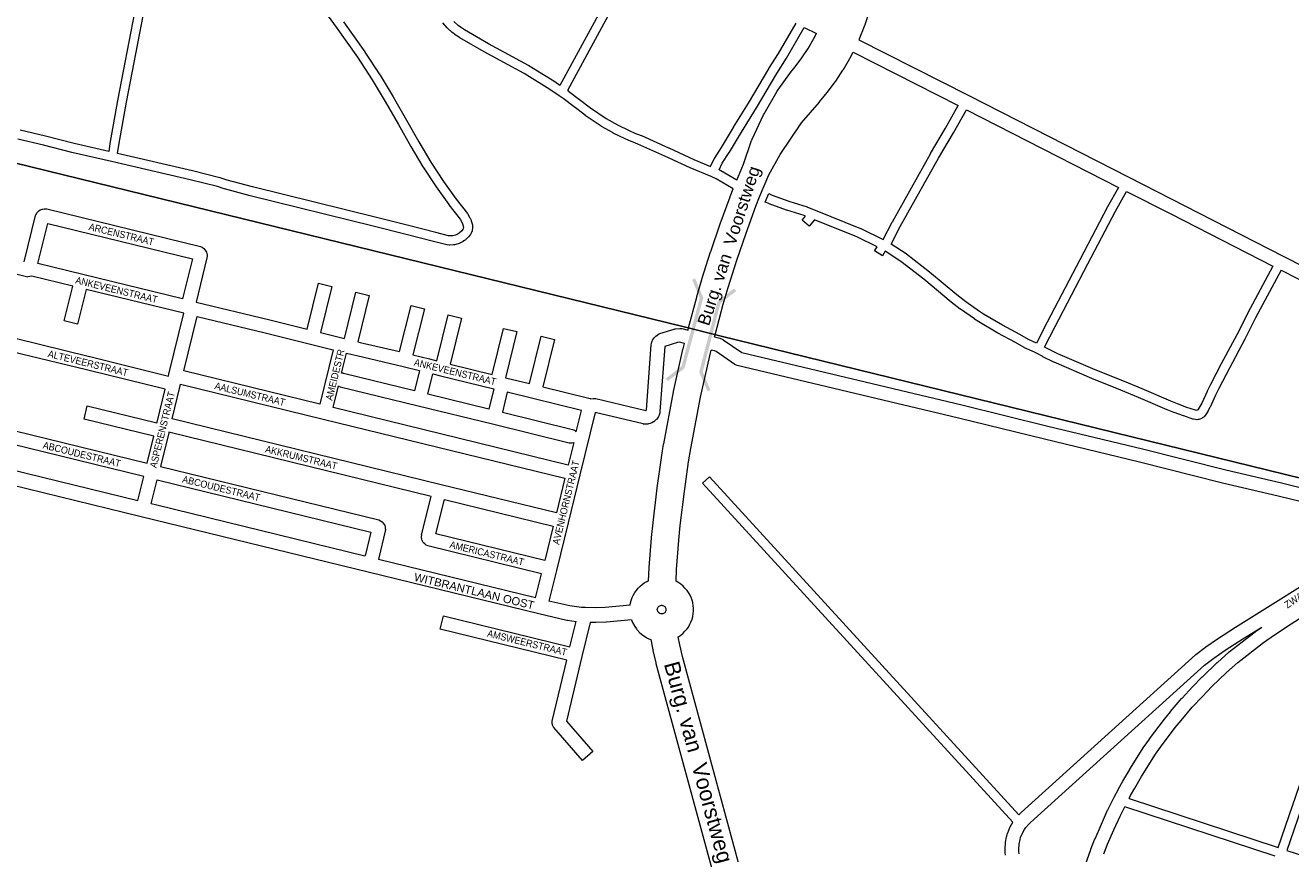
# Model space of a CAD drawing. Header units: metres. Extents: x 123817 to 142006, y 393105 to 406084.
# Tile 29 of 138: x 128655 to 130036, y 397395 to 398300. Entities that reach past the tile are written whole.
import ezdxf
from ezdxf.enums import TextEntityAlignment as Align

# ---------------------------------------------------------------- set-up
doc = ezdxf.new("R2010")
doc.units = ezdxf.units.M
doc.header["$MEASUREMENT"] = 0
doc.styles.add('Style-Arial', font='arial.ttf')

# ---------------------------------------------------------------- blocks, each defined once
blk = doc.blocks.new('gg0-viaduct_114')
at = {"linetype": 'Continuous', "lineweight": 0}
blk.add_hatch(color=7, dxfattribs=at).paths.add_polyline_path([(-55.8, -16.9), (-58, -14), (-40, 0), (40, 0), (58, -14), (55.8, -16.9), (38.7, -3.7), (-38.7, -3.7)])
blk = doc.blocks.new('gg0-viaduct_115')
at = {"linetype": 'Continuous', "lineweight": 0}
blk.add_hatch(color=7, dxfattribs=at).paths.add_polyline_path([(-55.8, -16.9), (-58, -14), (-40, 0), (40, 0), (58, -14), (55.8, -16.9), (38.7, -3.7), (-38.7, -3.7)])

msp = doc.modelspace()

# ---------------------------------------------------------------- linework, layer by layer
for p, q in [((129373.8, 397970.1), (128269.7, 398241)), ((129412.8, 397960.5), (129373.8, 397970.1)), ((130170.6, 397774.6), (129412.8, 397960.5))]:
    msp.add_line(p, q)
at = {"color": 111, "linetype": 'Continuous', "lineweight": 0, "flags": 128}
for points in [[(128632.2, 398427.1), (128785.3, 398375.9), (128784.4, 398371.7), (128784.4, 398371.5), (128779.8, 398346.1), (128755.1, 398217.4), (128755.1, 398217.3), (128746.8, 398170.3), (128746.7, 398170.1), (128745.6, 398161.8)], [(129117.9, 398069.6), (129116.6, 398069.7), (129102.6, 398073.1), (129071.5, 398081.3), (129071.5, 398081.3), (129038.1, 398089.7), (129038.1, 398089.7), (128902.4, 398123.2), (128874.8, 398130.4), (128867.4, 398133), (128867, 398133.1), (128837.1, 398140.5), (128837, 398140.5), (128755.3, 398159.5), (128756.6, 398168.6), (128764.9, 398215.6), (128789.6, 398344.2)], [(129291.2, 398331.9), (129238.2, 398234), (129232.7, 398237.7), (129232.6, 398237.8), (129204.3, 398255.4), (129204.1, 398255.5), (129204, 398255.5), (129160.4, 398279.2), (129134.1, 398294.5), (129129.6, 398297.5), (129127.1, 398299.4), (129122.4, 398303.7)], [(129300, 398327.2), (129246.6, 398228.5), (129247.5, 398227.9), (129247.7, 398227.7), (129271.7, 398209.4), (129288.7, 398197.7), (129301, 398190.9), (129313.7, 398184.7), (129320.1, 398181.9), (129327.1, 398179.1), (129327.2, 398179.1), (129356.9, 398165.9), (129357, 398165.9), (129384.6, 398153.1), (129402.8, 398145.4), (129406.6, 398153.6), (129406.9, 398154.2), (129414.8, 398166.1), (129427.9, 398188.1), (129427.9, 398188.2), (129444.2, 398214.6), (129466.4, 398252.2), (129466.5, 398252.4), (129477, 398268.9), (129496.2, 398301.8)], [(128982.3, 398313.5), (128994, 398297.5), (129017.1, 398264.8), (129033.3, 398239.9), (129047.6, 398216.2), (129062.1, 398191.2), (129075.5, 398167.3), (129075.5, 398167.3), (129088.7, 398144.9), (129088.8, 398144.7), (129103, 398123.2), (129103.1, 398123.1), (129117, 398103.8), (129117.1, 398103.6), (129129.2, 398088), (129131.2, 398084.5), (129131.9, 398082.9), (129132.7, 398080.4), (129132.8, 398078.6), (129132.7, 398078.1), (129132.1, 398076.5), (129131.1, 398075.1), (129128.3, 398072.7), (129127.2, 398071.9), (129124.2, 398070.5), (129121.2, 398069.7), (129117.9, 398069.6)], [(129002.1, 398303.3), (129025.3, 398270.5), (129025.4, 398270.4), (129041.7, 398245.3), (129041.8, 398245.2), (129056.2, 398221.4), (129056.3, 398221.3), (129070.7, 398196.1), (129070.8, 398196.1), (129084.2, 398172.3), (129097.2, 398150.1), (129111.2, 398128.8), (129125.1, 398109.7), (129137.3, 398093.9), (129137.6, 398093.4), (129140, 398089.3), (129140.3, 398088.8), (129141.2, 398086.6), (129141.3, 398086.4), (129141.4, 398086.1), (129142.5, 398082.7), (129142.7, 398081.5), (129142.8, 398078.6), (129142.8, 398078.3), (129142.8, 398077.6), (129142.5, 398076.1), (129142.3, 398075.2), (129142.3, 398075.1), (129141.3, 398072.4), (129140.6, 398071.2), (129138.9, 398068.8), (129138.7, 398068.5), (129138.2, 398068), (129134.7, 398064.9), (129134.1, 398064.5), (129132.4, 398063.4), (129132.2, 398063.2), (129131.8, 398063), (129128.1, 398061.3), (129127.2, 398060.9), (129123.2, 398059.9), (129122.8, 398059.8), (129122.2, 398059.8), (129118.1, 398059.6), (129117.4, 398059.6), (129115.3, 398059.8), (129114.9, 398059.8), (129114.6, 398059.9), (129100.2, 398063.4), (129100.1, 398063.4), (129069, 398071.6), (129035.7, 398080), (128900, 398113.5), (128899.9, 398113.5), (128872.1, 398120.8), (128871.7, 398120.9), (128864.3, 398123.4), (128834.7, 398130.8), (128748.6, 398150.8), (128705.4, 398160.8), (128705.3, 398160.8), (128674.2, 398168.7), (128646.4, 398175.2)], [(129427.4, 398121), (129409, 398131.9), (129403.3, 398134.3), (129403.3, 398134.3), (129403.3, 398134.3), (129380.6, 398143.9), (129380.5, 398144), (129352.8, 398156.8), (129323.3, 398169.9), (129316.4, 398172.7), (129316.2, 398172.7), (129309.6, 398175.6), (129309.4, 398175.7), (129296.5, 398181.9), (129296.2, 398182.1), (129283.7, 398189), (129283.6, 398189.1), (129283.3, 398189.3), (129265.9, 398201.2), (129265.7, 398201.4), (129241.8, 398219.7), (129237.3, 398222.7), (129227.3, 398229.3), (129199.1, 398246.8), (129155.6, 398270.5), (129155.5, 398270.5), (129155.5, 398270.5), (129128.9, 398286), (129128.7, 398286.1), (129123.9, 398289.2), (129123.6, 398289.4), (129120.9, 398291.6), (129120.5, 398291.8), (129115.4, 398296.5), (129115, 398296.9), (129110.5, 398302.2)], [(129431.3, 398130.3), (129413.8, 398140.7), (129413.8, 398140.8), (129413.2, 398141), (129412, 398141.6), (129415.5, 398149), (129423.2, 398160.7), (129423.3, 398160.9), (129436.5, 398183), (129452.7, 398209.4), (129452.8, 398209.5), (129475, 398247.1), (129485.5, 398263.6), (129485.6, 398263.7), (129505.1, 398297.3)], [(130025.6, 398032.1), (129997.9, 397980), (129986.1, 397956.9), (129986.1, 397956.8), (129969.2, 397925.2), (129957.6, 397902.8), (129954.1, 397895.6), (129948.2, 397882.6), (129948, 397882.2), (129945.7, 397878.1), (129945.5, 397877.7), (129942.6, 397873.3), (129942.3, 397872.9), (129941.5, 397872.1), (129939.6, 397870.7), (129939.1, 397870.3), (129938.1, 397869.9), (129935.9, 397869.2), (129935.2, 397869), (129934.7, 397868.9), (129933.5, 397868.8), (129932.3, 397868.9), (129932.2, 397868.9), (129929.9, 397869.4), (129929.3, 397869.5), (129919.3, 397872.9), (129919.2, 397872.9), (129908.9, 397876.7), (129908.7, 397876.7), (129901.4, 397879.7), (129901.2, 397879.7), (129870.1, 397893.2), (129850.8, 397901.2), (129819, 397914), (129818.9, 397914), (129778, 397931.5), (129777.7, 397931.6), (129765.6, 397937.6), (129765.4, 397937.7), (129758.5, 397941.5), (129756.5, 397942.6), (129745.6, 397947.2), (129745.1, 397947.5), (129735.5, 397953), (129716.5, 397963.4), (129716.4, 397963.4), (129716.4, 397963.4), (129695.7, 397975.6), (129695.5, 397975.7), (129690.9, 397978.8), (129690.8, 397978.9), (129675.6, 397989.6), (129675.4, 397989.7), (129665.6, 397997.2), (129665.4, 397997.3), (129635.5, 398022.2), (129610.5, 398041.5), (129593.4, 398052.8), (129590.4, 398047.9), (129581.9, 398053.2), (129584.6, 398057.6), (129562.4, 398068.6), (129516.3, 398087.1), (129510.3, 398080.3), (129502.8, 398086.9), (129506.5, 398091.1), (129505, 398091.7), (129486, 398097.8), (129485.8, 398097.8), (129466.6, 398104.7), (129466.3, 398104.8), (129462.4, 398106.5), (129466.3, 398115.7), (129470.1, 398114.1), (129489.1, 398107.3), (129508.2, 398101.2), (129508.5, 398101), (129516.8, 398097.7), (129566.4, 398077.8), (129566.7, 398077.7), (129591.2, 398065.5), (129601.1, 398084.7), (129601.2, 398084.8), (129643, 398159.3), (129643, 398159.4), (129659.1, 398187.1), (129673.1, 398211.8)], [(129848, 398122.6), (129836.1, 398101.4), (129836.1, 398101.3), (129805.8, 398043.6), (129805.8, 398043.6), (129770.2, 397975.2), (129770.2, 397975.2), (129758.6, 397952.5), (129749.8, 397956.3), (129740.4, 397961.7), (129740.3, 397961.7), (129721.4, 397972.1), (129700.9, 397984.1), (129696.5, 397987.1), (129681.4, 397997.7), (129671.7, 398005.1), (129641.8, 398029.9), (129641.7, 398030), (129616.5, 398049.5), (129616.2, 398049.8), (129599.8, 398060.6), (129609.9, 398080), (129651.7, 398154.4), (129667.8, 398182.1), (129667.8, 398182.2), (129682, 398207.3)], [(128745.6, 398161.8), (128707.7, 398170.6), (128676.6, 398178.4), (128676.5, 398178.4), (128648.8, 398185)], [(130016.7, 398036.6), (129989.1, 397984.7), (129989, 397984.6), (129977.2, 397961.5), (129960.3, 397929.8), (129960.3, 397929.8), (129948.7, 397907.4), (129948.7, 397907.3), (129945.1, 397900), (129945, 397899.8), (129939.2, 397886.9), (129937.1, 397883.1), (129934.7, 397879.5), (129934.2, 397879.1), (129933.4, 397878.9), (129932.1, 397879.1), (129922.6, 397882.3), (129912.4, 397886), (129905.1, 397888.9), (129874, 397902.4), (129873.9, 397902.4), (129854.6, 397910.4), (129854.6, 397910.4), (129822.8, 397923.2), (129782, 397940.6), (129770.1, 397946.5), (129767.5, 397948), (129779.1, 397970.6), (129814.6, 398039), (129844.9, 398096.6), (129856.9, 398118.1)], [(129732.9, 397429.3), (129394.1, 397799.6), (129401.5, 397806.4), (129739.2, 397437.3)], [(130139.9, 397703.7), (130128.6, 397671), (130128.5, 397670.9), (130128.5, 397670.7), (130110.1, 397625.7), (130032.1, 397398.5), (130051.4, 397392.1), (130051.5, 397392.1), (130076.4, 397383.5), (130080, 397382.6), (130137.4, 397551.2), (130137.4, 397551.2), (130137.4, 397551.2), (130195.8, 397720), (130190.9, 397730.2), (130184, 397743), (130182.4, 397744.9), (130181.4, 397745.4), (130176.3, 397741.1)], [(129859.7, 397455.2), (130022.6, 397401.6), (130100.7, 397629.1), (130100.7, 397629.1), (130100.8, 397629.3), (130119.2, 397674.4), (130127.1, 397697.5)], [(130019.3, 397392.1), (129855.1, 397446.2)]]:
    msp.add_lwpolyline(points, dxfattribs=at)
at = {"color": 1, "linetype": 'Continuous', "lineweight": 0, "flags": 128}
for points in [[(129575.1, 398312.2), (129570.7, 398298.9), (129570.6, 398298.5), (129570.5, 398298.3), (129568, 398291.6), (129567.7, 398291), (129564.6, 398283.8)], [(129431.3, 398130.3), (129438.8, 398148), (129447.6, 398173.7), (129447.7, 398174), (129448.2, 398175.3), (129460.7, 398201.7), (129461.3, 398202.9), (129475.5, 398227.6), (129476.3, 398228.8), (129489.3, 398247.1), (129489.9, 398247.9), (129495.1, 398254.2), (129502.5, 398264.2), (129509.3, 398274.4), (129515.5, 398285.1), (129518.3, 398290.6)], [(129407.2, 397959.4), (129407.8, 397961.5), (129416.6, 397995), (129422, 398013.3), (129431.4, 398043.1), (129441.5, 398072.7), (129452.2, 398102), (129456.2, 398112.2), (129466.3, 398136.1), (129478.8, 398158.6), (129501.9, 398193.2), (129521.5, 398215.7), (129521.7, 398215.9), (129521.8, 398216.1), (129530.1, 398226.2), (129530.5, 398226.7), (129538.9, 398237.9), (129539.4, 398238.7), (129547.2, 398250.4), (129547.7, 398251.2), (129554.7, 398263.2), (129555.1, 398264), (129558.3, 398270.3)], [(129378.1, 397966.6), (129378.8, 397969.1), (129378.8, 397969.1), (129378.8, 397969.1), (129387.6, 398002.8), (129387.8, 398003.2), (129393.2, 398021.9), (129393.3, 398022.2), (129402.8, 398052.3), (129402.9, 398052.7), (129413.2, 398082.6), (129413.3, 398082.9), (129413.3, 398082.9), (129424.1, 398112.4), (129424.2, 398112.7), (129427.4, 398121)], [(129314.9, 397666.1), (129315.4, 397668.8), (129316, 397671.3), (129317.2, 397674.6), (129317.2, 397674.7), (129318.3, 397677), (129320, 397680), (129321.5, 397682.1), (129323.7, 397684.8), (129323.8, 397684.9), (129325.5, 397686.7), (129328.2, 397688.9), (129330.3, 397690.5), (129333.3, 397692.2), (129333.4, 397692.2), (129334.9, 397693), (129335.8, 397707.2), (129335.8, 397707.5), (129338.3, 397739.8), (129338.3, 397740.1), (129339.9, 397756.2), (129339.9, 397756.5), (129344.4, 397794), (129344.4, 397794.3), (129349, 397827.1), (129349.1, 397827.4), (129351.5, 397842.2), (129351.6, 397842.6), (129362.3, 397899.1), (129362.3, 397899.6), (129372.6, 397945.5), (129372.7, 397946.1), (129374.3, 397952.1)], [(129448.3, 397330), (129372, 397610.1), (129369, 397623), (129367.5, 397631.8), (129368.1, 397632.1), (129368.1, 397632.1), (129370.2, 397633.6), (129372.9, 397635.8), (129374.7, 397637.7), (129377, 397640.3), (129377, 397640.3), (129378.5, 397642.4), (129380.2, 397645.4), (129381.3, 397647.8), (129382.5, 397651), (129382.5, 397651.1), (129383.2, 397653.6), (129383.8, 397657), (129384, 397659.6), (129384, 397663), (129384, 397663.1), (129383.8, 397665.7), (129383.2, 397669.1), (129382.5, 397671.6), (129381.4, 397674.8), (129381.4, 397674.8), (129380.3, 397677.2), (129378.5, 397680.2), (129377, 397682.4), (129377, 397682.4), (129374.8, 397685), (129372.9, 397686.9), (129370.3, 397689.1), (129368.2, 397690.6), (129368.1, 397690.6), (129365.1, 397692.3), (129365, 397692.4), (129365.7, 397705.4), (129368.2, 397737.4), (129369.7, 397753.2), (129374.1, 397790.3), (129378.7, 397822.8), (129381.1, 397837.2), (129391.7, 397893.3), (129401.8, 397938.7), (129403.4, 397944.9)], [(129350, 397656.7), (129348.5, 397656.8), (129347.4, 397657.1), (129346.4, 397657.8), (129345.5, 397658.7), (129345, 397659.7), (129344.6, 397661.2), (129344.6, 397661.7), (129344.8, 397662.5), (129345, 397663.3), (129345.4, 397664), (129346, 397664.7), (129346.6, 397665.2), (129347.3, 397665.6), (129348.1, 397665.9), (129349.2, 397666.1), (129349.3, 397666.1), (129349.4, 397666.1), (129350.5, 397665.9), (129351.3, 397665.6), (129352, 397665.2), (129352.7, 397664.7), (129353.2, 397664.1), (129353.6, 397663.4), (129353.9, 397662.6), (129354, 397661.8), (129354, 397660.9), (129353.9, 397660.1), (129353.6, 397659.4), (129353.2, 397658.6), (129352.7, 397658), (129352, 397657.5), (129351.3, 397657.1), (129350.5, 397656.8), (129350, 397656.7)], [(129316.5, 397650.2), (129316.7, 397649.3), (129317.5, 397647.4), (129319.9, 397642.9), (129321.7, 397640.3), (129322.2, 397639.8), (129325.6, 397636), (129328.6, 397633.5), (129332.9, 397630.8), (129333.5, 397630.4), (129336.4, 397629.1), (129337.6, 397628.8), (129339.6, 397617.5), (129339.7, 397616.8), (129342.8, 397603.2), (129342.9, 397602.6), (129419.3, 397322.4)]]:
    msp.add_lwpolyline(points, dxfattribs=at)
at = {"color": 9, "linetype": 'Continuous', "lineweight": 0, "flags": 128}
for points in [[(129505.1, 398297.3), (129518.3, 398290.6)], [(129564.6, 398283.8), (129684.6, 398222.8), (129684.6, 398222.8), (129684.6, 398222.8), (129859.5, 398133.6), (129859.5, 398133.6), (130028.1, 398047.6), (130099.8, 398011.1)], [(129558.3, 398270.3), (129673.1, 398211.8)], [(129682, 398207.3), (129848, 398122.6)], [(129856.9, 398118.1), (129905.2, 398093.5), (130016.7, 398036.6)], [(128653.4, 398041.4), (128665.8, 398091.9), (128666.1, 398092.7), (128667.4, 398095), (128667.9, 398095.6), (128669.2, 398096.8), (128670.7, 398097.9), (128673.1, 398098.8), (128673.3, 398098.8), (128675, 398099.1), (128677.5, 398099.1), (128678, 398099), (128845.7, 398057.9), (128847.7, 398057.1), (128849.4, 398055.8), (128850.6, 398054.5), (128851, 398054.1), (128852.3, 398051.8), (128852.6, 398050.4), (128852.9, 398048.6), (128853, 398047.5), (128852.8, 398045.7), (128840.9, 397997.2), (128920, 397978.2), (128920.1, 397978.2), (128962.3, 397967.7), (128974.5, 398017.9), (128989.1, 398014.4), (128976.9, 397964.1), (129001.5, 397957.9), (129002.9, 397957.6), (129015.3, 398008), (129029.9, 398004.4), (129017.5, 397954), (129020.1, 397953.3), (129063.2, 397943.2), (129075.7, 397993.4), (129090.2, 397989.8), (129077.8, 397939.7), (129095.9, 397935.3), (129104, 397933.2), (129116.4, 397983.3), (129130.9, 397979.7), (129118.5, 397929.6), (129164.3, 397918.3), (129176.7, 397968.6), (129191.2, 397965), (129178.9, 397914.7), (129205.1, 397908.2), (129217.8, 397960), (129232.4, 397956.5), (129219.7, 397904.6), (129269.7, 397892.3), (129271.1, 397891.8), (129271.7, 397891.5)], [(128826.3, 398000.7), (128717.2, 398027.4), (128668.3, 398039.3), (128679.1, 398083.2), (128837, 398044.5), (128826.3, 398000.7)], [(128643.4, 397957.7), (128724.7, 397937.8), (128724.8, 397937.8), (128810.8, 397916.5), (128811.3, 397918.4), (128827.5, 397985), (128720.9, 398011), (128711.6, 397973.2), (128697.1, 397976.8), (128706.3, 398014.6), (128661.7, 398025.5), (128657.1, 398025)], [(130025.6, 398032.1), (130099.3, 397994.5), (130105.2, 397991.1), (130105.5, 397991), (130215.9, 397934.2), (130282.5, 397900), (130283, 397899.8), (130285.8, 397898.6), (130286.3, 397898.4), (130173.6, 397777.7), (130168.5, 397772.4), (130168.5, 397772.4), (130155.2, 397758.9), (130149.6, 397753.6), (130146.5, 397751), (130143.2, 397748.5), (130133.6, 397741.9)], [(128976.1, 397885.8), (128827.6, 397922.2), (128842.1, 397981.5), (128916.5, 397963.6), (128966, 397951.3), (128990.7, 397945.2), (128976.1, 397885.8)], [(128642, 397856.9), (128787.5, 397821.3), (128794.7, 397850.7), (128718.6, 397869.3), (128722.2, 397883.9), (128798.3, 397865.3), (128798.4, 397866), (128807.2, 397902), (128721.2, 397923.2), (128639.8, 397943.1)], [(129079.6, 397900.4), (129002, 397919.4), (129001.5, 397919.5), (128999.8, 397919.5), (129005.2, 397941.6), (129006.6, 397941.2), (129006.6, 397941.2), (129006.6, 397941.2), (129016.5, 397938.8), (129016.6, 397938.8), (129067, 397926.9), (129085, 397922.5), (129079.6, 397900.4)], [(129160.8, 397880.5), (129094.2, 397896.8), (129099.6, 397918.9), (129107.7, 397916.9), (129166.2, 397902.4), (129160.8, 397880.5)], [(129234.4, 397767), (129108.5, 397797.8), (128814.8, 397869.7), (128823.6, 397905.7), (128824.1, 397907.6), (128979.9, 397869.5), (129243.7, 397804.8), (129234.4, 397767)], [(129247.2, 397819.3), (128990.7, 397882.3), (128996.4, 397905.7), (128996.5, 397905.6), (128998.4, 397904.8), (129083.3, 397884.1), (129083.3, 397884.1), (129083.3, 397884.1), (129164.5, 397864.2), (129248.4, 397843.6), (129248.9, 397843.5), (129251.5, 397843.5), (129253.3, 397844.1), (129247.2, 397819.3)], [(129256.1, 397855.5), (129261.8, 397878.8), (129208.8, 397891.8), (129208.8, 397891.8), (129208.8, 397891.8), (129180.7, 397898.8), (129175.4, 397876.9), (129252, 397858.2), (129254, 397857.4), (129256, 397855.7), (129256.1, 397855.5)], [(129276.7, 397876.6), (129260, 397808.5), (129247.2, 397756.2), (129247.2, 397756.2), (129234.5, 397704.3), (129226.3, 397670.8)], [(129211.7, 397674.3), (129218.2, 397700.6), (129094.2, 397731), (129092.3, 397731.8), (129090.6, 397733.1), (129089.3, 397734.4), (129089, 397734.8), (129087.7, 397737), (129087.3, 397738.5), (129087.1, 397740.3), (129087, 397741.4), (129087.3, 397743.2), (129087.2, 397743.2), (129097.7, 397785), (128811.2, 397855.1), (128811.1, 397854.5), (128802.1, 397817.8), (129040.5, 397759.3), (129042.5, 397758.5), (129044.1, 397757.2), (129045.4, 397755.9), (129045.7, 397755.5), (129047, 397753.3), (129047.4, 397751.8), (129047.6, 397750), (129047.7, 397748.9), (129047.5, 397747.1), (129040.5, 397718), (129040.4, 397717.9), (129040, 397716.3)], [(128777.5, 397780.5), (128784, 397806.8), (128638.4, 397842.3)], [(128792.1, 397777), (128798.5, 397803.2), (129031.8, 397746), (129025.9, 397721.6), (129025.4, 397719.9)], [(129221.7, 397715.1), (129102.9, 397744.3), (129112.2, 397781.5), (129230.9, 397752.5), (129221.7, 397715.1)], [(129739.2, 397437.3), (129739.6, 397437.6), (129741.7, 397439.7), (129741.9, 397439.9), (129932.3, 397611.9), (129932.7, 397612.3), (129943.1, 397620.5), (129943.5, 397620.7), (129956.2, 397629.5), (129956.4, 397629.6), (129975.9, 397642.2), (129976, 397642.2), (130087.5, 397712), (130120.7, 397733.3)], [(129271.2, 397647.5), (129262, 397610.1), (129245.3, 397539.7), (129274.1, 397506.6), (129262.8, 397496.8), (129231.5, 397532.8), (129231.4, 397532.9), (129230.1, 397535.1), (129229.6, 397537.7), (129229.9, 397539.5), (129229.8, 397539.4), (129245.7, 397606.3), (129107.6, 397640), (129111.1, 397654.6), (129249.2, 397620.9), (129256, 397648.6)], [(129739.7, 397394.8), (129739.4, 397397.5), (129739.3, 397399.9), (129739.6, 397405.1), (129740.6, 397410.2), (129741.3, 397412.4), (129743.3, 397417.2), (129745.6, 397421.4), (129747, 397423.3), (129750.2, 397427.1), (129752.1, 397428.9), (129942.2, 397600.6), (129952.2, 397608.5), (129964.6, 397617.1), (129984, 397629.5), (130004.5, 397642.4)], [(129724.8, 397393.1), (129724.5, 397396.2), (129724.4, 397396.7), (129724.3, 397399.7), (129724.3, 397400), (129724.4, 397400.4), (129724.3, 397400.4), (129724.7, 397406.5), (129724.8, 397407.5), (129726, 397413.4), (129726.2, 397414.1), (129727, 397417.1), (129727.2, 397417.5), (129727.3, 397417.8), (129729.6, 397423.4), (129730, 397424.2), (129732.8, 397429.1), (129732.9, 397429.3)]]:
    msp.add_lwpolyline(points, dxfattribs=at)
at = {"color": 191, "linetype": 'Continuous', "lineweight": 0, "flags": 128}
for points in [[(128503.2, 398062.9), (128657.1, 398025)], [(129859.7, 397455.2), (129861.3, 397458.4), (129865.9, 397466.5), (129873.3, 397479.3), (129888.5, 397503.5), (129894, 397511.3), (129910.1, 397532.5), (129916.5, 397540.4), (129928.7, 397554.7), (129939.7, 397566.6), (129950.2, 397577.3), (129966.2, 397592.7), (129978.5, 397603.5), (130006.5, 397625.4), (130018.6, 397634), (130036.6, 397646), (130100.8, 397686.8), (130106.8, 397690.3), (130123.5, 397696.1), (130123.8, 397696.2), (130127.1, 397697.5)], [(129810.4, 397378.1), (129817.9, 397399.6), (129818, 397399.7), (129818, 397399.9), (129822.4, 397411), (129822.5, 397411.2), (129829.4, 397427), (129829.4, 397427.1), (129836.3, 397442.3), (129836.5, 397442.6), (129843.5, 397456.5), (129843.5, 397456.5), (129843.5, 397456.6), (129848.1, 397465.4), (129848.2, 397465.7), (129852.8, 397473.9), (129852.9, 397474.1), (129860.4, 397486.9), (129860.6, 397487.1), (129875.8, 397511.6), (129876.1, 397511.9), (129881.8, 397520), (129881.9, 397520.3), (129898.3, 397541.7), (129898.4, 397541.8), (129904.9, 397549.9), (129905, 397550), (129905, 397550), (129917.4, 397564.6), (129917.6, 397564.8), (129928.8, 397576.9), (129928.9, 397577), (129939.6, 397587.9), (129939.7, 397588), (129955.9, 397603.6), (129956.1, 397603.8), (129968.7, 397614.9), (129969.1, 397615.2), (129997.4, 397637.3), (129997.6, 397637.5), (130004.5, 397642.4)], [(129832.1, 397394.6), (129836.3, 397405.4), (129843.1, 397421), (129849.9, 397436), (129855.1, 397446.2)]]:
    msp.add_lwpolyline(points, dxfattribs=at)
at = {"color": 6, "linetype": 'Continuous', "lineweight": 0, "flags": 128}
for points in [[(129271.7, 397891.5), (129274.7, 397892), (129277.1, 397891.9), (129277.6, 397891.9), (129331.9, 397879), (129332.2, 397878.9), (129332.3, 397879), (129332.4, 397879), (129332.4, 397879.1), (129332.5, 397879.2), (129332.6, 397879.5), (129337.8, 397950.5), (129338.1, 397952), (129338.7, 397953.8), (129338.8, 397954.3), (129339.4, 397955.6), (129340.4, 397957.2), (129341.1, 397958.2), (129341.5, 397958.7), (129342.9, 397960), (129344.4, 397961.2), (129346, 397962.1), (129346, 397962.1), (129347.4, 397962.8), (129362.8, 397967.8), (129363.8, 397968.1), (129364.6, 397968.2), (129369, 397968.5), (129370.8, 397968.4), (129371.3, 397968.3), (129378.1, 397966.6)], [(129374.3, 397952.1), (129368.9, 397953.5), (129366.6, 397953.3), (129352.9, 397948.8), (129352.8, 397948.7), (129352.7, 397948.6), (129347.5, 397877.6), (129347.2, 397876), (129346.6, 397874), (129346.5, 397873.6), (129345.8, 397872.2), (129344.7, 397870.4), (129344.1, 397869.5), (129343.5, 397868.9), (129342, 397867.5), (129340.6, 397866.4), (129340.4, 397866.4), (129338.6, 397865.4), (129336.8, 397864.6), (129334.8, 397864.2), (129334.3, 397864), (129332.9, 397863.9), (129330.8, 397864), (129329.6, 397864.1), (129329.2, 397864.2), (129276.7, 397876.6)], [(129407.2, 397959.4), (129411.4, 397958.4), (129412.7, 397957.9), (129415.5, 397956.6), (129416.1, 397956.3), (129416.6, 397956), (129436.7, 397942.3), (129677, 397885), (129677.1, 397885), (129770.9, 397861.9), (129874.4, 397837.1), (129874.5, 397837.1), (129965.2, 397814.2), (130026.1, 397799.9), (130026.2, 397799.9), (130077.5, 397787.3)], [(130120.7, 397733.3), (130106.7, 397746.2), (130079.6, 397770.1), (130078.4, 397770.9), (130077.1, 397771.6), (130073.6, 397772.8), (130022.6, 397785.3), (129961.7, 397799.6), (129961.6, 397799.6), (129870.9, 397822.5), (129767.4, 397847.4), (129767.4, 397847.4), (129673.5, 397870.4), (129431.9, 397928.1), (129429.9, 397928.9), (129429.4, 397929.2), (129408.7, 397943.3), (129407.1, 397944), (129403.4, 397944.9)]]:
    msp.add_lwpolyline(points, dxfattribs=at)
at = {"color": 5, "linetype": 'Continuous', "lineweight": 0, "flags": 128}
for points in [[(128383.8, 397876.8), (128445.6, 397861.7), (128445.6, 397861.7), (128445.6, 397861.7), (128777.5, 397780.5)], [(128441.8, 397846.2), (128781, 397763.2), (128781, 397763.2), (128781, 397763.2), (129028.8, 397702.6), (129215.2, 397657), (129215.3, 397657), (129215.3, 397657), (129245.7, 397649.9), (129246.1, 397649.9), (129246.5, 397649.8), (129256, 397648.6)], [(129025.4, 397719.9), (128798.3, 397775.4), (128792.1, 397777)], [(129211.7, 397674.3), (129040, 397716.3)], [(129314.9, 397666.1), (129287.8, 397663.6), (129277.1, 397663.2), (129265.8, 397663.7), (129265.8, 397663.7), (129265.8, 397663.7), (129261.9, 397663.9), (129249, 397665.6), (129226.3, 397670.8)], [(129316.5, 397650.2), (129289.1, 397647.7), (129288.6, 397647.7), (129277.4, 397647.2), (129276.7, 397647.2), (129271.2, 397647.5)]]:
    msp.add_lwpolyline(points, dxfattribs=at)

# ---------------------------------------------------------------- block references
at = {"color": 7, "linetype": 'Continuous', "lineweight": 0}
for name, p, rotation in [('gg0-viaduct_115', (129384.5, 397963.4), 255.0748403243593), ('gg0-viaduct_114', (129400.3, 397959.5), 75.4688746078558)]:
    msp.add_blockref(name, p, dxfattribs=dict(at, rotation=rotation))

# ---------------------------------------------------------------- texts
at = {"style": 'Style-Arial'}
for s, height, rotation, p in [('Burg. van  Voorstweg', 13.6, 71.9797, (129422.5, 398058.8)), ('WITBRANTLAAN OOST', 8.8, 346.4213, (129144.7, 397681.6)), ('Burg. van  Voorstweg', 17, 285.2389, (129389.7, 397494.8))]:
    msp.add_text(s, height=height, rotation=rotation, dxfattribs=at).set_placement(p, align=Align.MIDDLE_CENTER)
at = {"color": 8, "style": 'Style-Arial', "width": 0.909091}
for s, rotation, p in [('ARCENSTRAAT', 346.25, (128759.5, 398071.3)), ('ANKEVEENSTRAAT', 346.25, (128754.2, 398010.6)), ('ALTEVEERSTRAAT', 346.25, (128723, 397930.5)), ('AMEIDESTR', 76.25, (128992.7, 397917.8)), ('ANKEVEENSTRAAT', 346.25, (129123.8, 397920.9)), ('ASPERENSTRAAT', 76.25, (128804.1, 397857.9)), ('AALSUMSTRAAT', 346.25, (128899.8, 397896.8)), ('ABCOUDESTRAAT', 346.25, (128716.2, 397831)), ('AKKRUMSTRAAT', 346.25, (128955.9, 397827.5)), ('AVENHORNSTRAAT', 76.25, (129244.8, 397778.4)), ('ABCOUDESTRAAT', 346.25, (128868.5, 397793.8)), ('AMERICASTRAAT', 346.25, (129158.5, 397722.9)), ('ZWARTVENSEWEG', 33.7489, (130068.4, 397691)), ('AMSWEERSTRAAT', 346.25, (129202.5, 397625.2))]:
    msp.add_text(s, height=7.7, rotation=rotation, dxfattribs=at).set_placement(p, align=Align.MIDDLE_CENTER)

doc.saveas('drawing.dxf')
